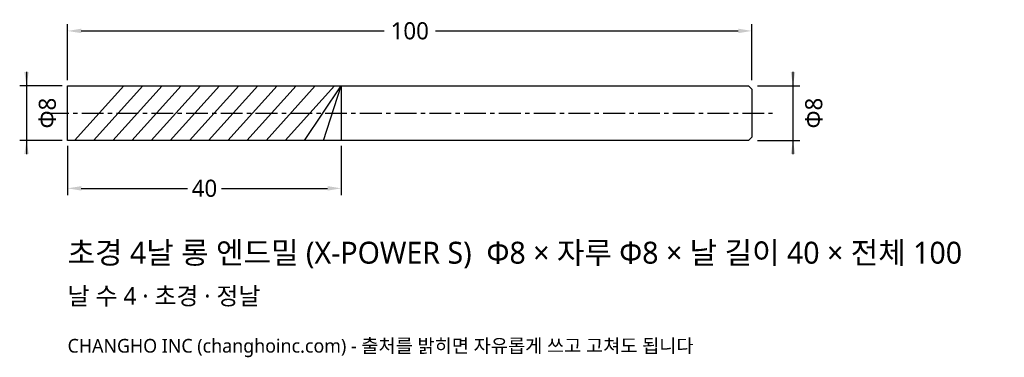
# Model space of a CAD drawing. Header units: millimetres. Extents: x -7 to 137, y -36 to 14.
import ezdxf

# ---------------------------------------------------------------- set-up
doc = ezdxf.new("R2010")
doc.units = ezdxf.units.MM
doc.linetypes.add('CENTER', pattern=[5.08, 3.175, -0.635, 0.635, -0.635])
for name, color, linetype in [('문자', 7, 'CONTINUOUS'), ('외형선', 7, 'CONTINUOUS'), ('중심선', 1, 'CENTER'), ('참고선', 8, 'CONTINUOUS'), ('치수', 4, 'CONTINUOUS')]:
    doc.layers.add(name, color=color, linetype=linetype)
doc.styles.add('CH_KOR', font='malgun.ttf')
doc.dimstyles.new('CH_DIM', dxfattribs={"dimtxt": 2.5, "dimasz": 2, "dimexe": 1, "dimexo": 0.8, "dimgap": 0.8, "dimtad": 1, "dimdec": 1, "dimdsep": 46, "dimtxsty": 'CH_KOR', "dimcen": 2.5, "dimclrd": 4, "dimclre": 4, "dimclrt": 4, "dimazin": 3, "dimtfac": 1, "dimtmove": 0, "dimatfit": 3})

# ---------------------------------------------------------------- blocks, each defined once
blk = doc.blocks.new('_CLOSEDFILLED')
at = {"color": 0, "linetype": 'BYBLOCK'}
blk.add_solid([(-1, 0.164), (0, 0), (-1, -0.164)], dxfattribs=at)
blk = doc.blocks.new('*D1')
at = {"color": 4}
for p, q in [((-6, 6), (-6, -6)), ((-0.8, 4), (-7, 4)), ((-0.8, -4), (-7, -4))]:
    blk.add_line(p, q, dxfattribs=at)
at = {"layer": 'Defpoints'}
for p in [(-6, 4), (0, 4), (0, -4)]:
    blk.add_point(p, dxfattribs=at)
at = {"layer": '치수', "color": 4, "xscale": 2, "yscale": 2}
for p, rotation in [((-6, 4), 270), ((-6, -4), 90)]:
    blk.add_blockref('_CLOSEDFILLED', p, dxfattribs=dict(at, rotation=rotation))
at = {"layer": '치수', "color": 4, "insert": (-2.95, 0), "char_height": 2.5, "attachment_point": 5, "rotation": 90, "style": 'CH_KOR'}
blk.add_mtext('Φ8', dxfattribs=at)
blk = doc.blocks.new('*D2')
at = {"color": 4}
for p, q in [((106, 6), (106, -6)), ((100.8, 4), (107, 4)), ((100.8, -4), (107, -4))]:
    blk.add_line(p, q, dxfattribs=at)
at = {"layer": 'Defpoints'}
for p in [(100, 4), (106, 4), (100, -4)]:
    blk.add_point(p, dxfattribs=at)
at = {"layer": '치수', "color": 4, "xscale": 2, "yscale": 2}
for p, rotation in [((106, 4), 270), ((106, -4), 90)]:
    blk.add_blockref('_CLOSEDFILLED', p, dxfattribs=dict(at, rotation=rotation))
at = {"layer": '치수', "color": 4, "insert": (109.05, 0), "char_height": 2.5, "attachment_point": 5, "rotation": 90, "style": 'CH_KOR'}
blk.add_mtext('Φ8', dxfattribs=at)
blk = doc.blocks.new('*D3')
at = {"color": 4}
for p, q in [((0, -4.8), (0, -12)), ((40, -4.8), (40, -12)), ((2, -11), (17.5, -11)), ((22.5, -11), (38, -11))]:
    blk.add_line(p, q, dxfattribs=at)
at = {"layer": 'Defpoints'}
for p in [(0, -4), (40, -4), (0, -11)]:
    blk.add_point(p, dxfattribs=at)
at = {"layer": '치수', "color": 4, "xscale": 2, "yscale": 2, "rotation": 180}
blk.add_blockref('_CLOSEDFILLED', (0, -11), dxfattribs=at)
at = {"layer": '치수', "color": 4, "xscale": 2, "yscale": 2}
blk.add_blockref('_CLOSEDFILLED', (40, -11), dxfattribs=at)
at = {"layer": '치수', "color": 4, "insert": (20, -11), "char_height": 2.5, "attachment_point": 5, "style": 'CH_KOR'}
blk.add_mtext('40', dxfattribs=at)
blk = doc.blocks.new('*D4')
at = {"color": 4}
for p, q in [((0, 4.8), (0, 13)), ((100, 4.8), (100, 13)), ((2, 12), (46.25, 12)), ((53.75, 12), (98, 12))]:
    blk.add_line(p, q, dxfattribs=at)
at = {"layer": 'Defpoints'}
for p in [(0, 12), (0, 4), (100, 4)]:
    blk.add_point(p, dxfattribs=at)
at = {"layer": '치수', "color": 4, "xscale": 2, "yscale": 2, "rotation": 180}
blk.add_blockref('_CLOSEDFILLED', (0, 12), dxfattribs=at)
at = {"layer": '치수', "color": 4, "xscale": 2, "yscale": 2}
blk.add_blockref('_CLOSEDFILLED', (100, 12), dxfattribs=at)
at = {"layer": '치수', "color": 4, "insert": (50, 12), "char_height": 2.5, "attachment_point": 5, "style": 'CH_KOR'}
blk.add_mtext('100', dxfattribs=at)

msp = doc.modelspace()

# ---------------------------------------------------------------- linework, layer by layer
at = {"layer": '외형선'}
msp.add_lwpolyline([(0, 4), (40, 4), (40, 4), (99.5, 4), (100, 3.5), (100, -3.5), (99.5, -4), (40, -4), (40, -4), (0, -4)], close=True, dxfattribs=at)
at = {"layer": '중심선'}
msp.add_line((-3, 0), (103, 0), dxfattribs=at)
at = {"layer": '참고선'}
for p, q in [((1, -4), (8.2, 4)), ((3.8, -4), (11, 4)), ((6.6, -4), (13.8, 4)), ((9.4, -4), (16.6, 4)), ((12.2, -4), (19.4, 4)), ((15, -4), (22.2, 4)), ((17.8, -4), (25, 4)), ((20.6, -4), (27.8, 4)), ((23.4, -4), (30.6, 4)), ((26.2, -4), (33.4, 4)), ((29, -4), (36.2, 4)), ((31.8, -4), (39, 4)), ((34.6, -4), (40, 4)), ((37.4, -4), (40, 4)), ((40, 4), (40, -4))]:
    msp.add_line(p, q, dxfattribs=at)

# ---------------------------------------------------------------- texts
at = {"layer": '문자', "style": 'CH_KOR'}
for s, height, p in [('초경 4날 롱 엔드밀 (X-POWER S)  Φ8 × 자루 Φ8 × 날 길이 40 × 전체 100', 3.2, (0, -22)), ('날 수 4 · 초경 · 정날', 2.56, (0, -28)), ('CHANGHO INC (changhoinc.com) - 출처를 밝히면 자유롭게 쓰고 고쳐도 됩니다', 2, (0, -35))]:
    msp.add_text(s, height=height, dxfattribs=at).set_placement(p)

# ---------------------------------------------------------------- dimensions: what is measured, and where the dimension line sits
at = {"layer": '치수'}
for base, p1, p2, text, picture, middle in [((0, 12), (0, 4), (100, 4), '100', '*D4', (50, 12)), ((0, -11), (0, -4), (40, -4), '40', '*D3', (20, -11))]:
    dim = msp.add_linear_dim(base=base, p1=p1, p2=p2, text=text, dimstyle='CH_DIM', override={"dimscale": 1}, dxfattribs=at)
    dim.commit()
    dim.dimension.update_dxf_attribs({"geometry": picture, "text_midpoint": middle})
for base, p1, p2, picture, middle in [((-6, 4), (0, 4), (0, -4), '*D1', (-2.95, 0)), ((106, 4), (100, 4), (100, -4), '*D2', (109.05, 0))]:
    dim = msp.add_linear_dim(base=base, p1=p1, p2=p2, angle=90, text='Φ8', dimstyle='CH_DIM', override={"dimscale": 1}, dxfattribs=at)
    dim.commit()
    dim.dimension.update_dxf_attribs({"geometry": picture, "text_midpoint": middle})

doc.saveas('drawing.dxf')
